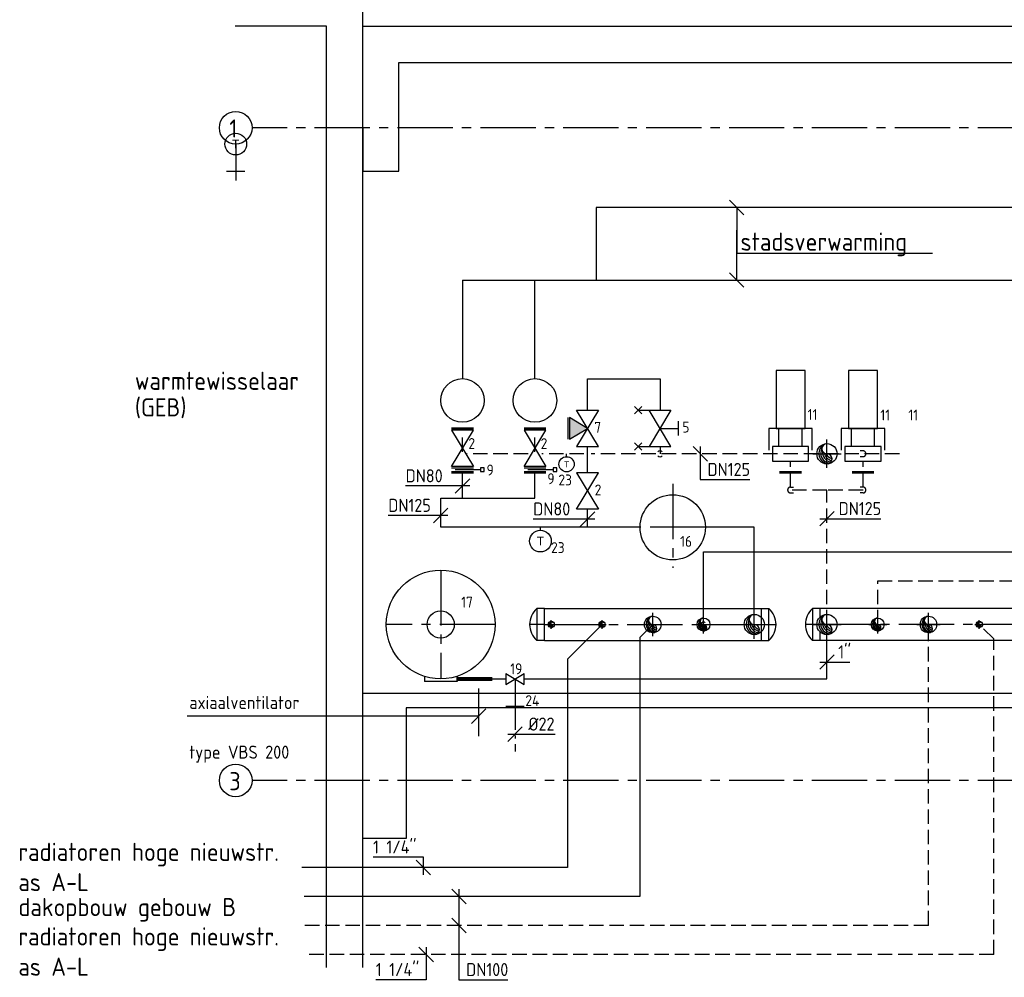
# Model space of a CAD drawing. Header units: millimetres. Extents: x -1489 to 19089, y -12782 to 4226.
# Tile 3 of 6: x -1489 to 5300, y -5745 to 858. Entities that reach past the tile are written whole.
import ezdxf
from ezdxf.enums import TextEntityAlignment as Align

# ---------------------------------------------------------------- set-up
doc = ezdxf.new("R2010")
doc.units = ezdxf.units.MM
doc.header["$LTSCALE"] = 20
for name, pattern in [('2322107', [2000, 1000, 1000]), ('2322108', [7, 5, -2]), ('2322109', [10, 5, -2, 1, -2]), ('CENTER2', [28.575, 19.05, -3.175, 3.175, -3.175])]:
    doc.linetypes.add(name, pattern=pattern)
for name, color, linetype in [('BL$2----BOUWKUNDIG', 8, 'Continuous'), ('BT$2----BOUWKUNDIG', 7, 'Continuous'), ('WL531---', 5, '2322109'), ('WL531---_D', 5, 'Continuous'), ('WL531---_HARTLIJN', 1, 'CENTER2'), ('WL561---', 4, 'Continuous'), ('WL561---_AANVOER', 1, '2322107'), ('WL561---_AANVOER_D', 1, 'Continuous'), ('WL561---_AANVOER_HARTLIJ', 1, 'CENTER2'), ('WL561---_RETOUR', 5, '2322108'), ('WL561---_RETOUR_D', 5, 'Continuous'), ('WL561---_RETOUR_HARTLIJN', 1, 'CENTER2'), ('WM531---', 1, 'Continuous'), ('WM5501--', 1, 'Continuous'), ('WM561---', 1, 'Continuous'), ('WM561---_AANVOER', 1, 'Continuous'), ('WM561---_RETOUR', 1, 'Continuous'), ('WM570---_TOEVOER', 1, 'Continuous'), ('WT561---_RETOUR', 7, 'Continuous')]:
    doc.layers.add(name, color=color, linetype=linetype)
doc.styles.add('BURO-018', font='BUROFONT', dxfattribs={"height": 1.8})
doc.styles.add('STABICAD-018', font='ISOCP.SHX', dxfattribs={"height": 90})
doc.styles.add('STABICAD-025', font='ISOCP.SHX', dxfattribs={"height": 125})
doc.styles.get("Standard").update_dxf_attribs({"font": 'ISOCP'})
doc.dimstyles.new('STABICAD', dxfattribs={"dimscale": 50, "dimtxt": 90, "dimasz": 2, "dimexe": 0, "dimexo": 0, "dimgap": 1.5, "dimtad": 0, "dimdec": 0, "dimrnd": 5, "dimzin": 0, "dimdsep": 46, "dimtxsty": 'STABICAD-018', "dimblk1": 'OBLIQUE', "dimblk2": 'OBLIQUE', "dimsah": 1, "dimcen": -3, "dimadec": 1, "dimazin": 0, "dimtfac": 1, "dimtdec": 0, "dimtofl": 0, "dimtmove": 2, "dimatfit": 3, "dimfxl": 1, "dimtvp": 1.055556, "dimtolj": 1, "dimtzin": 0, "dimarcsym": 0})

# ---------------------------------------------------------------- blocks, each defined once
blk = doc.blocks.new('*U34')
at = {"color": 0, "linetype": 'Continuous'}
for p, q in [((0, 109.6), (53, 109.6)), ((0, 109.6), (0, -109.6)), ((0, 109.6), (0, -109.6)), ((53, -109.6), (53, 109.6)), ((0, -109.6), (53, -109.6))]:
    blk.add_line(p, q, dxfattribs=at)
blk.add_arc((-45, 0), 147, 311.81031, 48.18969, dxfattribs=at)
at = {"layer": 'WL561---_AANVOER_HARTLIJ', "linetype": 'CENTER2'}
blk.add_line((0, 0), (102, 0), dxfattribs=at)
at = {"layer": 'WL561---_AANVOER', "color": 2, "style": 'STABICAD-018'}
blk.add_attdef('CODE', (3623.8, -3212.3), '', height=1.2, dxfattribs=at)
at = {"layer": 'WL561---_AANVOER', "color": 2}
for tag in ['SECTIONCODE', 'POSITIONCODE']:
    blk.add_attdef(tag, (3623.8, -3312.3), '', height=1.2, dxfattribs=at)
blk = doc.blocks.new('*U32')
at = {"color": 0, "linetype": 'Continuous'}
for p, q in [((0, 109.6), (53, 109.6)), ((0, 109.6), (0, -109.6)), ((0, 109.6), (0, -109.6)), ((53, -109.6), (53, 109.6)), ((0, -109.6), (53, -109.6))]:
    blk.add_line(p, q, dxfattribs=at)
blk.add_arc((-45, 0), 147, 311.81031, 48.18969, dxfattribs=at)
at = {"layer": 'WL561---_AANVOER_HARTLIJ', "linetype": 'CENTER2'}
blk.add_line((0, 0), (102, 0), dxfattribs=at)
at = {"layer": 'WL561---_AANVOER', "color": 2, "style": 'STABICAD-018'}
blk.add_attdef('CODE', (2128.8, -3212.3), '', height=1.2, dxfattribs=at)
at = {"layer": 'WL561---_AANVOER', "color": 2}
for tag in ['SECTIONCODE', 'POSITIONCODE']:
    blk.add_attdef(tag, (2128.8, -3312.3), '', height=1.2, dxfattribs=at)
blk = doc.blocks.new('*U65')
at = {"color": 0, "linetype": 'Continuous'}
for p, q in [((0, 109.6), (53, 109.6)), ((0, 109.6), (0, 51.7)), ((0, 109.6), (0, 51.7)), ((53, -109.6), (53, 109.6)), ((0, -51.7), (0, -109.6)), ((0, -51.7), (0, -109.6)), ((0, -109.6), (53, -109.6))]:
    blk.add_line(p, q, dxfattribs=at)
blk.add_arc((-45, 0), 147, 311.81031, 48.18969, dxfattribs=at)
at = {"layer": 'WL561---_RETOUR_HARTLIJN', "linetype": 'CENTER2'}
blk.add_line((0, 0), (102, 0), dxfattribs=at)
at = {"layer": 'WL561---_RETOUR_D', "color": 2, "style": 'STABICAD-018'}
blk.add_attdef('CODE', (4029.8, -3212.3), '', height=1.2, dxfattribs=at)
at = {"layer": 'WL561---_RETOUR_D', "color": 2}
for tag in ['SECTIONCODE', 'POSITIONCODE']:
    blk.add_attdef(tag, (4029.8, -3312.3), '', height=1.2, dxfattribs=at)
blk = doc.blocks.new('*U22')
at = {"color": 0, "linetype": 'Continuous'}
for p, q in [((-112.5, 357.7), (-112.5, 393.8)), ((-112.5, 393.8), (112.5, 393.8)), ((112.5, 357.7), (112.5, 393.8))]:
    blk.add_line(p, q, dxfattribs=at)
for radius in [375, 93.8]:
    blk.add_circle((0, 0), radius, dxfattribs=at)
at = {"layer": 'WL531---_HARTLIJN', "linetype": 'CENTER2'}
for p, q in [((0, -375), (0, 375)), ((-375, 0), (375, 0))]:
    blk.add_line(p, q, dxfattribs=at)
blk.add_circle((0, 0), 0.0125, dxfattribs=at)
at = {"layer": 'WL561---', "color": 2, "style": 'STABICAD-018'}
for tag, p in [('CODE', (1413.6, -3312.3)), ('SECTIONCODE', (1413.6, -3312.3)), ('LABEL', (1413.6, -3312.3)), ('POSITIONCODE', (1413.6, -3312.3)), ('FREETEXT', (1463.6, -3312.3))]:
    blk.add_attdef(tag, p, '', height=1.2, rotation=270, dxfattribs=at)
at = {"layer": 'WL561---', "color": 1, "style": 'STABICAD-018'}
blk.add_attdef('PRODUCTCODE', (1413.6, -3312.3), '', height=1.8, rotation=270, dxfattribs=at)
blk = doc.blocks.new('*U35')
at = {"color": 0, "linetype": '2322107'}
blk.add_line((0, 0), (0, 0, -500), dxfattribs=at)
at = {"color": 0, "linetype": 'Continuous'}
for start, end in [(45, 135), (228.27583, 315)]:
    blk.add_arc((0, 0), 17.5, start, end, dxfattribs=at)
at = {"layer": 'WL561---_AANVOER', "color": 2, "style": 'STABICAD-018'}
for tag, p in [('SECTIONCODE', (2525.8, -3162.3, -249.5)), ('POSITIONCODE', (2525.8, -3162.3, -249.5)), ('CODE', (2525.8, -3312.3))]:
    blk.add_attdef(tag, p, '', height=1.2, dxfattribs=at)
blk = doc.blocks.new('*U11')
at = {"color": 0, "linetype": '2322107'}
blk.add_line((0, 0), (0, 0, -500), dxfattribs=at)
at = {"layer": 'WM561---', "color": 2, "style": 'STABICAD-018'}
for tag, p in [('SECTIONCODE', (2875.8, -3252.3, 228.6)), ('POSITIONCODE', (2875.8, -3252.3, 228.6)), ('CODE', (2875.8, -3312.3, 300))]:
    blk.add_attdef(tag, p, '', height=1.2, dxfattribs=at)
blk = doc.blocks.new('*U31')
at = {"color": 0, "linetype": '2322107'}
blk.add_line((0, 0), (0, 0, -500), dxfattribs=at)
at = {"color": 0, "linetype": 'Continuous'}
for start, end in [(93.27583, 135), (45, 86.72417), (225, 315)]:
    blk.add_arc((0, 0), 17.5, start, end, dxfattribs=at)
at = {"layer": 'WL561---_AANVOER', "color": 2, "style": 'STABICAD-018'}
for tag, p in [('SECTIONCODE', (3225.8, -3162.3, -249.5)), ('POSITIONCODE', (3225.8, -3162.3, -249.5)), ('CODE', (3225.8, -3312.3))]:
    blk.add_attdef(tag, p, '', height=1.2, dxfattribs=at)
blk = doc.blocks.new('*U33')
at = {"color": 0, "linetype": 'Continuous'}
for p, q in [((0, 109.6), (1495, 109.6)), ((0, -109.6), (0, 109.6)), ((1495, 109.6), (1495, -109.6)), ((0, -109.6), (1495, -109.6))]:
    blk.add_line(p, q, dxfattribs=at)
at = {"layer": 'WL561---_AANVOER_HARTLIJ', "linetype": 'CENTER2'}
blk.add_line((0, 0), (1495, 0), dxfattribs=at)
at = {"layer": 'WL561---_AANVOER', "color": 2}
for tag, p in [('SECTIONCODE', (2316.7, -3162.3)), ('POSITIONCODE', (2316.7, -3162.3)), ('CODE', (2128.8, -3312.3))]:
    blk.add_attdef(tag, p, '', height=1.2, dxfattribs=at)
blk = doc.blocks.new('*U10')
at = {"color": 0, "linetype": 'Continuous'}
blk.add_circle((0, 0), 21.2, dxfattribs=at)
for centre, radius, start, end in [((4.1, 0.4), 21.2, 122.9221, 266.96282), ((8.1, 1.6), 21.2, 151.6522, 263.7819), ((0, 10.6), 10.6, 90, 270), ((11.8, 3.6), 21.2, 174.6069, 260.27164), ((15, 6.2), 21.2, 192.35012, 256.1233), ((17.6, 9.4), 21.2, 206.1028, 250.64194), ((0, -10.6), 10.6, 270, 90)]:
    blk.add_arc(centre, radius, start, end, dxfattribs=at)
at = {"layer": 'WL561---_AANVOER_HARTLIJ', "linetype": 'CENTER2'}
for p, q in [((-29.7, 0, 100), (29.7, 0, 100)), ((0, -29.7, 100), (0, 29.7, 100))]:
    blk.add_line(p, q, dxfattribs=at)
blk.add_circle((0, 0), 0.0125, dxfattribs=at)
at = {"layer": 'WM561---', "color": 2, "style": 'STABICAD-018'}
for tag in ['CODE', 'SECTIONCODE', 'POSITIONCODE']:
    blk.add_attdef(tag, (2569.6, -3579.9), '', height=1.2, dxfattribs=at)
blk = doc.blocks.new('*U12')
at = {"color": 0, "linetype": 'Continuous'}
blk.add_circle((0, 0, -300), 57.1, dxfattribs=at)
for centre, radius, start, end in [((11.1, 1.1, -300), 57.1, 122.9221, 266.96282), ((21.9, 4.4, -300), 57.1, 151.6522, 263.7819), ((0, 28.6, -300), 28.6, 90, 270), ((31.8, 9.6, -300), 57.1, 174.6069, 260.27164), ((40.4, 16.7, -300), 57.1, 192.35012, 256.1233), ((47.5, 25.4, -300), 57.1, 206.1028, 250.64194), ((0, -28.6, -300), 28.6, 270, 90)]:
    blk.add_arc(centre, radius, start, end, dxfattribs=at)
at = {"layer": 'WL561---_AANVOER_HARTLIJ', "linetype": 'CENTER2'}
for p, q in [((0, -80, 100), (0, 80, 100)), ((-80, 0, 100), (80, 0, 100))]:
    blk.add_line(p, q, dxfattribs=at)
blk.add_circle((0, 0, -300), 0.0125, dxfattribs=at)
at = {"layer": 'WM561---', "color": 2, "style": 'STABICAD-018'}
for tag, p in [('SECTIONCODE', (2875.8, -3252.3, 349.5)), ('POSITIONCODE', (2875.8, -3252.3, 349.5)), ('CODE', (2875.8, -3312.3, 300))]:
    blk.add_attdef(tag, p, '', height=1.2, dxfattribs=at)
blk = doc.blocks.new('*U13')
at = {"color": 0, "linetype": 'Continuous'}
blk.add_circle((0, 0, -300), 44.5, dxfattribs=at)
for centre, radius, start, end in [((8.7, 0.9, -300), 44.5, 122.9221, 266.96282), ((17, 3.4, -300), 44.5, 151.6522, 263.7819), ((0, 22.2, -300), 22.2, 90, 270), ((24.7, 7.5, -300), 44.5, 174.6069, 260.27164), ((31.4, 13, -300), 44.5, 192.35012, 256.1233), ((37, 19.8, -300), 44.5, 206.1028, 250.64194), ((0, -22.2, -300), 22.2, 270, 90)]:
    blk.add_arc(centre, radius, start, end, dxfattribs=at)
at = {"layer": 'WL561---_AANVOER_HARTLIJ', "linetype": 'CENTER2'}
for p, q in [((-62.2, 0, 100), (62.2, 0, 100)), ((0, -62.2, 100), (0, 62.2, 100))]:
    blk.add_line(p, q, dxfattribs=at)
blk.add_circle((0, 0, -300), 0.0125, dxfattribs=at)
at = {"layer": 'WM561---', "color": 2, "style": 'STABICAD-018'}
for tag, p in [('SECTIONCODE', (3225.8, -3252.3, 349.5)), ('POSITIONCODE', (3225.8, -3252.3, 349.5)), ('CODE', (3225.8, -3312.3, 300))]:
    blk.add_attdef(tag, p, '', height=1.2, dxfattribs=at)
blk = doc.blocks.new('*U14')
at = {"color": 0, "linetype": 'Continuous'}
blk.add_circle((0, 0, -300), 69.8, dxfattribs=at)
for centre, radius, start, end in [((0, 34.9, -300), 34.9, 90, 270), ((13.6, 1.3, -300), 69.8, 122.9221, 266.96282), ((26.7, 5.3, -300), 69.8, 151.6522, 263.7819), ((38.8, 11.8, -300), 69.8, 174.6069, 260.27164), ((49.4, 20.5, -300), 69.8, 192.35012, 256.1233), ((58.1, 31, -300), 69.8, 206.1028, 250.64194), ((0, -34.9, -300), 34.9, 270, 90)]:
    blk.add_arc(centre, radius, start, end, dxfattribs=at)
at = {"layer": 'WL561---_AANVOER_HARTLIJ', "linetype": 'CENTER2'}
for p, q in [((0, -97.8, 100), (0, 97.8, 100)), ((-97.8, 0, 100), (97.8, 0, 100))]:
    blk.add_line(p, q, dxfattribs=at)
blk.add_circle((0, 0, -300), 0.0125, dxfattribs=at)
at = {"layer": 'WM561---', "color": 2, "style": 'STABICAD-018'}
for tag, p in [('SECTIONCODE', (3575.8, -3252.3, 349.5)), ('POSITIONCODE', (3575.8, -3252.3, 349.5)), ('CODE', (3575.8, -3312.3, 300))]:
    blk.add_attdef(tag, p, '', height=1.2, dxfattribs=at)
blk = doc.blocks.new('PI_SYM115')
at = {"color": 0, "linetype": 'Continuous'}
for p, q in [((-2.5, 1.5), (2.5, -1.5)), ((-2.5, -1.5), (-2.5, 1.5)), ((2.5, 1.5), (-2.5, -1.5)), ((2.5, -1.5), (2.5, 1.5))]:
    blk.add_line(p, q, dxfattribs=at)
at = {"color": 0, "linetype": 'Continuous', "style": 'BURO-018'}
blk.add_attdef('PRODUCTCODE', text='', height=1.8, dxfattribs=at).set_placement((0, 0), align=Align.MIDDLE)
blk = doc.blocks.new('PI_SYM116')
at = {"color": 0, "linetype": 'Continuous'}
for p, q in [((-2.5, 1.5), (2.5, -1.5)), ((-2.5, -1.5), (-2.5, 1.5)), ((2.5, 1.5), (-2.5, -1.5)), ((2.5, -1.5), (2.5, 1.5)), ((-1.5, -2.5), (0, 0)), ((0, 0), (1.5, -2.5)), ((1.5, -2.5), (-1.5, -2.5))]:
    blk.add_line(p, q, dxfattribs=at)
at = {"color": 0, "linetype": 'Continuous', "style": 'BURO-018'}
blk.add_attdef('PRODUCTCODE', text='', height=1.8, dxfattribs=at).set_placement((0, 0), align=Align.MIDDLE)
blk = doc.blocks.new('PI_SYM138')
at = {"color": 0, "linetype": 'Continuous'}
for p, q in [((-2.5, 1.5), (2.5, -1.5)), ((-2.5, -3), (-2.5, 1.5)), ((2.5, 1.5), (-2.5, -1.5)), ((-1, 2.5), (1, 2.5)), ((0, 0), (0, 2.5)), ((2.5, -3), (2.5, 1.5)), ((-3, -3.5), (-2, -2.5)), ((-3, -2.5), (-2, -3.5)), ((2, -3.5), (3, -2.5)), ((2, -2.5), (3, -3.5))]:
    blk.add_line(p, q, dxfattribs=at)
at = {"color": 0, "linetype": 'Continuous', "style": 'BURO-018'}
blk.add_attdef('PRODUCTCODE', text='', height=1.8, dxfattribs=at).set_placement((0, 0), align=Align.MIDDLE)
blk = doc.blocks.new('*U17')
at = {"color": 0, "linetype": '2322107'}
blk.add_line((0, 0), (0, 0, -100), dxfattribs=at)
at = {"color": 0, "linetype": 'Continuous'}
for start, end in [(92.86598, 135), (45, 87.13402), (225, 315)]:
    blk.add_arc((0, 0), 20, start, end, dxfattribs=at)
at = {"layer": 'WL561---', "color": 2, "style": 'STABICAD-018'}
for tag in ['CODE', 'SECTIONCODE', 'POSITIONCODE']:
    blk.add_attdef(tag, (2925.8, -2135.2), '', height=1.2, dxfattribs=at)
blk = doc.blocks.new('*U64')
at = {"color": 0, "linetype": 'Continuous'}
blk.add_circle((0, 0, -300), 69.8, dxfattribs=at)
for centre, radius, start, end in [((0, 34.9, -300), 34.9, 90, 270), ((13.6, 1.3, -300), 69.8, 122.9221, 266.96282), ((26.7, 5.3, -300), 69.8, 151.6522, 263.7819), ((38.8, 11.8, -300), 69.8, 174.6069, 260.27164), ((49.4, 20.5, -300), 69.8, 192.35012, 256.1233), ((58.1, 31, -300), 69.8, 206.1028, 250.64194), ((0, -34.9, -300), 34.9, 270, 90)]:
    blk.add_arc(centre, radius, start, end, dxfattribs=at)
at = {"layer": 'WL561---_RETOUR_HARTLIJN', "linetype": 'CENTER2'}
for p, q in [((0, -97.8, 100), (0, 97.8, 100)), ((-97.8, 0, 100), (97.8, 0, 100))]:
    blk.add_line(p, q, dxfattribs=at)
blk.add_circle((0, 0, -300), 0.0125, dxfattribs=at)
at = {"layer": 'WL561---_RETOUR_D', "color": 2, "style": 'STABICAD-018'}
for tag, p in [('SECTIONCODE', (4076.8, -3252.3, 349.5)), ('POSITIONCODE', (4076.8, -3252.3, 349.5)), ('CODE', (4076.8, -3312.3, 300))]:
    blk.add_attdef(tag, p, '', height=1.2, dxfattribs=at)
blk = doc.blocks.new('*U15')
at = {"color": 0, "linetype": 'Continuous'}
blk.add_circle((0, 0, -300), 69.8, dxfattribs=at)
for centre, radius, start, end in [((0, 34.9, -300), 34.9, 90, 270), ((13.6, 1.3, -300), 69.8, 122.9221, 266.96282), ((26.7, 5.3, -300), 69.8, 151.6522, 263.7819), ((38.8, 11.8, -300), 69.8, 174.6069, 260.27164), ((49.4, 20.5, -300), 69.8, 192.35012, 256.1233), ((58.1, 31, -300), 69.8, 206.1028, 250.64194), ((0, -34.9, -300), 34.9, 270, 90)]:
    blk.add_arc(centre, radius, start, end, dxfattribs=at)
at = {"layer": 'WL561---_RETOUR_HARTLIJN', "linetype": 'CENTER2'}
for p, q in [((0, -97.8, 100), (0, 97.8, 100)), ((-97.8, 0, 100), (97.8, 0, 100))]:
    blk.add_line(p, q, dxfattribs=at)
blk.add_circle((0, 0, -300), 0.0125, dxfattribs=at)
at = {"layer": 'WL561---', "color": 2, "style": 'STABICAD-018'}
for tag, p in [('SECTIONCODE', (4328.1, -2075.2, 349.5)), ('POSITIONCODE', (4328.1, -2075.2, 349.5)), ('CODE', (4328.1, -2135.2, 300))]:
    blk.add_attdef(tag, p, '', height=1.2, dxfattribs=at)
blk = doc.blocks.new('*U16')
at = {"color": 0, "linetype": '2322108'}
for p, q in [((0, 20), (-20, 20)), ((0, 0), (0, 0, -100)), ((0, -20), (-20, -20))]:
    blk.add_line(p, q, dxfattribs=at)
blk.add_arc((0, 0), 20, 270, 90, dxfattribs=at)
at = {"layer": 'WL561---', "color": 2, "style": 'STABICAD-018'}
for tag in ['CODE', 'SECTIONCODE', 'POSITIONCODE']:
    blk.add_attdef(tag, (4576.8, -2135.2), '', height=1.2, dxfattribs=at)
blk = doc.blocks.new('*U18')
at = {"color": 0, "linetype": 'Continuous'}
blk.add_circle((0, 0, -300), 44.5, dxfattribs=at)
for centre, radius, start, end in [((8.7, 0.9, -300), 44.5, 122.9221, 266.96282), ((17, 3.4, -300), 44.5, 151.6522, 263.7819), ((0, 22.2, -300), 22.2, 90, 270), ((24.7, 7.5, -300), 44.5, 174.6069, 260.27164), ((31.4, 13, -300), 44.5, 192.35012, 256.1233), ((37, 19.8, -300), 44.5, 206.1028, 250.64194), ((0, -22.2, -300), 22.2, 270, 90)]:
    blk.add_arc(centre, radius, start, end, dxfattribs=at)
at = {"layer": 'WL561---_RETOUR_HARTLIJN', "linetype": 'CENTER2'}
for p, q in [((-62.2, 0, 100), (62.2, 0, 100)), ((0, -62.2, 100), (0, 62.2, 100))]:
    blk.add_line(p, q, dxfattribs=at)
blk.add_circle((0, 0, -300), 0.0125, dxfattribs=at)
at = {"layer": 'WL561---', "color": 2, "style": 'STABICAD-018'}
for tag, p in [('SECTIONCODE', (4426.8, -3252.3, 349.5)), ('POSITIONCODE', (4426.8, -3252.3, 349.5)), ('CODE', (4426.8, -3312.3, 300))]:
    blk.add_attdef(tag, p, '', height=1.2, dxfattribs=at)
blk = doc.blocks.new('*U19')
at = {"color": 0, "linetype": 'Continuous'}
blk.add_circle((0, 0, -300), 57.1, dxfattribs=at)
for centre, radius, start, end in [((11.1, 1.1, -300), 57.1, 122.9221, 266.96282), ((21.9, 4.4, -300), 57.1, 151.6522, 263.7819), ((0, 28.6, -300), 28.6, 90, 270), ((31.8, 9.6, -300), 57.1, 174.6069, 260.27164), ((40.4, 16.7, -300), 57.1, 192.35012, 256.1233), ((47.5, 25.4, -300), 57.1, 206.1028, 250.64194), ((0, -28.6, -300), 28.6, 270, 90)]:
    blk.add_arc(centre, radius, start, end, dxfattribs=at)
at = {"layer": 'WL561---_RETOUR_HARTLIJN', "linetype": 'CENTER2'}
for p, q in [((0, -80, 100), (0, 80, 100)), ((-80, 0, 100), (80, 0, 100))]:
    blk.add_line(p, q, dxfattribs=at)
blk.add_circle((0, 0, -300), 0.0125, dxfattribs=at)
at = {"layer": 'WL561---', "color": 2, "style": 'STABICAD-018'}
for tag, p in [('SECTIONCODE', (4776.8, -3252.3, 349.5)), ('POSITIONCODE', (4776.8, -3252.3, 349.5)), ('CODE', (4776.8, -3312.3, 300))]:
    blk.add_attdef(tag, p, '', height=1.2, dxfattribs=at)
blk = doc.blocks.new('*U37')
at = {"color": 0, "linetype": '2322107'}
blk.add_line((0, 0), (0, 0, -500), dxfattribs=at)
at = {"color": 0, "linetype": 'Continuous'}
for start, end in [(45, 135), (225, 311.72417)]:
    blk.add_arc((0, 0), 17.5, start, end, dxfattribs=at)
at = {"layer": 'WL561---_AANVOER', "color": 2, "style": 'STABICAD-018'}
for tag, p in [('SECTIONCODE', (5126.8, -3162.3, -249.5)), ('POSITIONCODE', (5126.8, -3162.3, -249.5)), ('CODE', (5126.8, -3312.3))]:
    blk.add_attdef(tag, p, '', height=1.2, dxfattribs=at)
blk = doc.blocks.new('*U20')
at = {"color": 0, "linetype": 'Continuous'}
blk.add_circle((0, 0, -300), 21.2, dxfattribs=at)
for centre, radius, start, end in [((4.1, 0.4, -300), 21.2, 122.9221, 266.96282), ((8.1, 1.6, -300), 21.2, 151.6522, 263.7819), ((0, 10.6, -300), 10.6, 90, 270), ((11.8, 3.6, -300), 21.2, 174.6069, 260.27164), ((15, 6.2, -300), 21.2, 192.35012, 256.1233), ((17.6, 9.4, -300), 21.2, 206.1028, 250.64194), ((0, -10.6, -300), 10.6, 270, 90)]:
    blk.add_arc(centre, radius, start, end, dxfattribs=at)
at = {"layer": 'WL561---_RETOUR_HARTLIJN', "linetype": 'CENTER2'}
for p, q in [((-29.7, 0, 100), (29.7, 0, 100)), ((0, -29.7, 100), (0, 29.7, 100))]:
    blk.add_line(p, q, dxfattribs=at)
blk.add_circle((0, 0, -300), 0.0125, dxfattribs=at)
at = {"layer": 'WL561---', "color": 2, "style": 'STABICAD-018'}
for tag, p in [('SECTIONCODE', (5126.8, -3252.3, 349.5)), ('POSITIONCODE', (5126.8, -3252.3, 349.5)), ('CODE', (5126.8, -3312.3, 300))]:
    blk.add_attdef(tag, p, '', height=1.2, dxfattribs=at)
blk = doc.blocks.new('PI_SYM137')
at = {"color": 0, "linetype": 'Continuous'}
for p, q in [((-1.25, 0.75), (-1.25, -0.75)), ((-1.25, 0.75), (1.25, -0.75)), ((-1.25, -0.75), (1.25, 0.75)), ((1.25, -0.75), (1.25, 0.75))]:
    blk.add_line(p, q, dxfattribs=at)
at = {"color": 0, "linetype": 'Continuous', "style": 'BURO-018'}
blk.add_attdef('PRODUCTCODE', text='', height=1.8, dxfattribs=at).set_placement((0, 0), align=Align.MIDDLE)
blk = doc.blocks.new('*U23')
at = {"color": 0, "linetype": 'Continuous'}
for p, q in [((0, -12.5, -3000), (0, 12.5, -3000)), ((8.2, 12.5, -3000), (8.2, -12.5, -3000)), ((16.4, 12.5, -3000), (16.4, -12.5, -3000)), ((24.6, 12.5, -3000), (24.6, -12.5, -3000)), ((32.9, 12.5, -3000), (32.9, -12.5, -3000)), ((41.1, 12.5, -3000), (41.1, -12.5, -3000)), ((49.3, 12.5, -3000), (49.3, -12.5, -3000)), ((57.5, 12.5, -3000), (57.5, -12.5, -3000)), ((65.7, 12.5, -3000), (65.7, -12.5, -3000)), ((73.9, 12.5, -3000), (73.9, -12.5, -3000)), ((82.1, 12.5, -3000), (82.1, -12.5, -3000)), ((90.4, 12.5, -3000), (90.4, -12.5, -3000)), ((98.6, 12.5, -3000), (98.6, -12.5, -3000)), ((106.8, 12.5, -3000), (106.8, -12.5, -3000)), ((115, 12.5, -3000), (115, -12.5, -3000)), ((123.2, 12.5, -3000), (123.2, -12.5, -3000)), ((131.4, 12.5, -3000), (131.4, -12.5, -3000)), ((139.6, 12.5, -3000), (139.6, -12.5, -3000)), ((147.9, 12.5, -3000), (147.9, -12.5, -3000)), ((156.1, 12.5, -3000), (156.1, -12.5, -3000)), ((164.3, 12.5, -3000), (164.3, -12.5, -3000)), ((172.5, 12.5, -3000), (172.5, -12.5, -3000)), ((180.7, 12.5, -3000), (180.7, -12.5, -3000)), ((188.9, 12.5, -3000), (188.9, -12.5, -3000)), ((197.2, 12.5, -3000), (197.2, -12.5, -3000)), ((205.4, 12.5, -3000), (205.4, -12.5, -3000)), ((213.6, 12.5, -3000), (213.6, -12.5, -3000)), ((221.8, 12.5, -3000), (221.8, -12.5, -3000)), ((230, 12.5, -3000), (230, -12.5, -3000)), ((238.2, 12.5, -3000), (238.2, -12.5, -3000))]:
    blk.add_line(p, q, dxfattribs=at)
at = {"layer": 'WL561---', "color": 2, "style": 'STABICAD-018'}
for tag in ['CODE', 'SECTIONCODE', 'POSITIONCODE']:
    blk.add_attdef(tag, (1526.1, -3688, 3000), '', height=1.8, dxfattribs=at)
blk = doc.blocks.new('PI_SYM150')
at = {"color": 0, "linetype": 'Continuous'}
for p, q in [((0, 0), (0, -5)), ((-1.25, -3.75), (1.25, -3.75))]:
    blk.add_line(p, q, dxfattribs=at)
at = {"color": 0, "linetype": 'Continuous', "style": 'BURO-018', "flags": 1}
blk.add_attdef('CODE', text='', height=1.8, dxfattribs=at).set_placement((0.26, -8), align=Align.CENTER)
blk = doc.blocks.new('*U24')
at = {"color": 0, "linetype": 'Continuous'}
for p, q in [((-50, -50), (50, 50)), ((-50, 0), (41.8, 0)), ((41.8, 0), (277.2, 0))]:
    blk.add_line(p, q, dxfattribs=at)
at = {"color": 0, "linetype": 'Continuous', "style": 'STABICAD-018'}
blk.add_text('%%c22', height=90, dxfattribs=at).set_placement((91.8, 25))
at = {"layer": 'WL561---', "color": 2, "style": 'STABICAD-018'}
blk.add_attdef('CODE', (1926.1, -4068.9), '', height=1.2, dxfattribs=at)
blk = doc.blocks.new('*U67')
at = {"color": 0, "linetype": 'Continuous'}
for p, q in [((-50, -50), (50, 50)), ((-50, 0), (27.6, 0)), ((27.6, 0), (158.6, 0))]:
    blk.add_line(p, q, dxfattribs=at)
at = {"color": 0, "linetype": 'Continuous', "style": 'STABICAD-018'}
blk.add_text("1''", height=90, dxfattribs=at).set_placement((77.6, 25))
at = {"layer": 'WL561---_RETOUR_D', "color": 2, "style": 'STABICAD-018'}
blk.add_attdef('CODE', (4076.8, -3571.1), '', height=1.2, dxfattribs=at)
blk = doc.blocks.new('*U27')
at = {"color": 0, "linetype": 'Continuous'}
for p, q in [((-81.4, 0), (-374.4, 0)), ((50, 0), (-81.4, 0)), ((-50, -50), (50, 50))]:
    blk.add_line(p, q, dxfattribs=at)
at = {"color": 0, "linetype": 'Continuous', "style": 'STABICAD-018'}
blk.add_text('DN80', height=90, dxfattribs=at).set_placement((-374.4, 25))
at = {"layer": 'WL561---', "color": 2, "style": 'STABICAD-018'}
blk.add_attdef('CODE', (2425.8, -2585.7), '', height=1.2, dxfattribs=at)
blk = doc.blocks.new('*U26')
at = {"color": 0, "linetype": 'Continuous'}
for p, q in [((-19.8, 0), (-361.5, 0)), ((-50, -50), (50, 50)), ((50, 0), (-19.8, 0))]:
    blk.add_line(p, q, dxfattribs=at)
at = {"color": 0, "linetype": 'Continuous', "style": 'STABICAD-018'}
blk.add_text('DN125', height=90, dxfattribs=at).set_placement((-361.5, 25))
at = {"layer": 'WL561---', "color": 2, "style": 'STABICAD-018'}
blk.add_attdef('CODE', (1413.6, -2560.9), '', height=1.2, dxfattribs=at)
blk = doc.blocks.new('*U25')
at = {"color": 0, "linetype": 'Continuous'}
for p, q in [((-98.8, 0), (-391.9, 0)), ((50, 0), (-98.8, 0)), ((-50, -50), (50, 50))]:
    blk.add_line(p, q, dxfattribs=at)
at = {"color": 0, "linetype": 'Continuous', "style": 'STABICAD-018'}
blk.add_text('DN80', height=90, dxfattribs=at).set_placement((-391.9, 25))
at = {"layer": 'WL561---', "color": 2, "style": 'STABICAD-018'}
blk.add_attdef('CODE', (1563.6, -2357.1), '', height=1.2, dxfattribs=at)
blk = doc.blocks.new('*U28')
at = {"color": 0, "linetype": 'Continuous'}
for p, q in [((50, -50), (-50, 50)), ((0, 50), (0, -178.2)), ((0, -178.2), (341.7, -178.2))]:
    blk.add_line(p, q, dxfattribs=at)
at = {"color": 0, "linetype": 'Continuous', "style": 'STABICAD-018'}
blk.add_text('DN125', height=90, dxfattribs=at).set_placement((50, -153.2))
at = {"layer": 'WL561---', "color": 2, "style": 'STABICAD-018'}
blk.add_attdef('CODE', (3203.3, -2135.2), '', height=1.2, dxfattribs=at)
blk = doc.blocks.new('*U68')
at = {"color": 0, "linetype": 'Continuous'}
for p, q in [((-50, -50), (50, 50)), ((-50, 0), (30.4, 0)), ((30.4, 0), (372.2, 0))]:
    blk.add_line(p, q, dxfattribs=at)
at = {"color": 0, "linetype": 'Continuous', "style": 'STABICAD-018'}
blk.add_text('DN125', height=90, dxfattribs=at).set_placement((80.4, 25))
at = {"layer": 'WL561---_RETOUR_D', "color": 2, "style": 'STABICAD-018'}
blk.add_attdef('CODE', (4076.8, -2583.1), '', height=1.2, dxfattribs=at)
blk = doc.blocks.new('*U36')
at = {"color": 0, "linetype": 'Continuous'}
for p, q in [((0, 70.9), (-347, 70.9)), ((0, -50), (0, 70.9)), ((50, -50), (-50, 50))]:
    blk.add_line(p, q, dxfattribs=at)
at = {"color": 0, "linetype": 'Continuous', "style": 'STABICAD-018'}
blk.add_text("1 1/4''", height=90, dxfattribs=at).set_placement((-347, 95.9))
at = {"layer": 'WL561---_AANVOER', "color": 2, "style": 'STABICAD-018'}
blk.add_attdef('CODE', (1294.2, -4987.3), '', height=1.2, dxfattribs=at)
blk = doc.blocks.new('*U38')
at = {"color": 0, "linetype": 'Continuous'}
for p, q in [((50, -50), (-50, 50)), ((0, 50), (0, -174.2)), ((0, -174.2), (-347, -174.2))]:
    blk.add_line(p, q, dxfattribs=at)
at = {"color": 0, "linetype": 'Continuous', "style": 'STABICAD-018'}
blk.add_text("1 1/4''", height=90, dxfattribs=at).set_placement((-347, -149.2))
at = {"layer": 'WL561---_AANVOER', "color": 2, "style": 'STABICAD-018'}
blk.add_attdef('CODE', (1313.2, -5587.3), '', height=1.2, dxfattribs=at)
blk = doc.blocks.new('*U69')
at = {"color": 0, "linetype": 'Continuous'}
for p, q in [((50, -50), (-50, 50)), ((0, 50), (0, -574.2)), ((50.2, -250), (-49.9, -150)), ((0, -574.2), (338.1, -574.2))]:
    blk.add_line(p, q, dxfattribs=at)
at = {"color": 0, "linetype": 'Continuous', "style": 'STABICAD-018'}
blk.add_text('DN100', height=90, dxfattribs=at).set_placement((50, -549.2))
at = {"layer": 'WL561---_RETOUR_D', "color": 2, "style": 'STABICAD-018'}
blk.add_attdef('CODE', (1539.2, -5187.3), '', height=1.2, dxfattribs=at)
blk = doc.blocks.new('_Oblique')
at = {"color": 0, "linetype": 'ByBlock', "lineweight": -2}
blk.add_line((-0.5, -0.5), (0.5, 0.5), dxfattribs=at)
blk = doc.blocks.new('PI_SYM112')
at = {"color": 0, "linetype": 'Continuous'}
blk.add_circle((0, 0), 1.5, dxfattribs=at)
at = {"color": 0, "linetype": 'Continuous', "style": 'BURO-018'}
for tag, height in [('PRODUCTCODE', 1.8), ('INDICATIONTEXT', 1.3)]:
    blk.add_attdef(tag, text='', height=height, dxfattribs=at).set_placement((0, 0), align=Align.MIDDLE)
blk = doc.blocks.new('*U66')
at = {"color": 0, "linetype": 'Continuous'}
for p, q in [((0, 109.5), (1495, 109.5)), ((0, -109.6), (0, 109.5)), ((1495, 109.5), (1495, 51.7)), ((1495, -51.7), (1495, -109.6)), ((0, -109.6), (1495, -109.6))]:
    blk.add_line(p, q, dxfattribs=at)
at = {"layer": 'WL561---_RETOUR_HARTLIJN', "linetype": 'CENTER2'}
blk.add_line((0, 0), (1495, 0), dxfattribs=at)
at = {"layer": 'WL561---_RETOUR_D', "color": 2, "style": 'STABICAD-025'}
for tag in ['CODE', 'SECTIONCODE', 'POSITIONCODE']:
    blk.add_attdef(tag, (5524.8, -3312.3), '', height=1.2, dxfattribs=at)

msp = doc.modelspace()

# ---------------------------------------------------------------- linework, layer by layer
at = {"layer": 'BL$2----BOUWKUNDIG'}
for p, q in [((875.8, -5678), (875.8, 1062.7)), ((625.8, 812.7), (-3.2, 812.7)), ((625.8, -5678), (625.8, 812.7)), ((875.8, 812.7), (8133.6, 812.7)), ((1125.8, -187.3), (1125.8, 562.7)), ((1125.8, 562.7), (8133.6, 562.7)), ((875.8, 112.7), (875.8, -187.3)), ((875.8, -187.3), (1125.8, -187.3)), ((7595.8, -3787.3), (875.8, -3787.3)), ((7695.8, -3887.3), (1175.8, -3887.3)), ((1175.8, -3887.3), (1175.8, -4787.3)), ((1175.8, -4787.3), (875.8, -4787.3))]:
    msp.add_line(p, q, dxfattribs=at)
at = {"layer": 'BL$2----BOUWKUNDIG', "color": 1, "linetype": 'CENTER2'}
for p, q in [((7783.4, 112.7), (112.7, 112.7)), ((7783.4, -4387.3), (112.7, -4387.3))]:
    msp.add_line(p, q, dxfattribs=at)
at = {"layer": 'BT$2----BOUWKUNDIG', "color": 2}
for centre in [(0, 112.7), (0, -4387.3)]:
    msp.add_circle(centre, 112.7, dxfattribs=at)
at = {"layer": 'WL531---', "linetype": '2322109'}
msp.add_line((1926.1, -3938), (1926.1, -4188), dxfattribs=at)
at = {"layer": 'WL561---'}
for p, q in [((3745.6, -2085.2), (3745.6, -1960.2)), ((3905.6, -2085.2), (3905.6, -1960.2)), ((4245.6, -2085.2), (4245.6, -1960.2)), ((4405.6, -2085.2), (4405.6, -1960.2))]:
    msp.add_line(p, q, dxfattribs=at)
for points in [[(3725.6, -1960.2), (3925.6, -1960.2), (3925.6, -1560.2), (3725.6, -1560.2)], [(4225.6, -1960.2), (4425.6, -1960.2), (4425.6, -1560.2), (4225.6, -1560.2)], [(3700.6, -2185.2), (3950.6, -2185.2), (3950.6, -2085.2), (3700.6, -2085.2)], [(4200.6, -2185.2), (4450.6, -2185.2), (4450.6, -2085.2), (4200.6, -2085.2)]]:
    msp.add_lwpolyline(points, close=True, dxfattribs=at)
for points in [[(3975.6, -2110.2), (3975.6, -2110.2), (3975.6, -1960.2), (3675.6, -1960.2), (3675.6, -2110.2), (3675.6, -2110.2)], [(4475.6, -2110.2), (4475.6, -2110.2), (4475.6, -1960.2), (4175.6, -1960.2), (4175.6, -2110.2), (4175.6, -2110.2)]]:
    msp.add_lwpolyline(points, dxfattribs=at)
at = {"layer": 'WL561---_AANVOER', "color": 31, "linetype": '2322107', "true_color": 0xfecc66}
for p, q in [((6725.8, -437.3), (2485, -437.3)), ((2485, -437.3), (2485, -937.3)), ((1563.6, -937.3), (7075.8, -937.3)), ((1563.6, -937.3), (1563.6, -1617.3)), ((2063.6, -1617.3), (2063.6, -937.3))]:
    msp.add_line(p, q, dxfattribs=at)
at = {"layer": 'WL561---_AANVOER', "linetype": '2322107'}
for p, q in [((2425.8, -1835.2), (2425.8, -1618)), ((2425.8, -1618), (2925.8, -1618)), ((2925.8, -1618), (2925.8, -1835.2)), ((1563.6, -2122.3), (1563.6, -2022.3)), ((2063.6, -2122.3), (2063.6, -2022.3)), ((2425.8, -2267.3), (2425.8, -2085.2)), ((2925.8, -2085.2), (2925.8, -2135.2)), ((1563.6, -2442.3), (1563.6, -2267.3)), ((2063.6, -2442.3), (2063.6, -2267.3)), ((1413.6, -2642.3), (1413.6, -2442.3)), ((1413.6, -2442.3), (2063.6, -2442.3)), ((2425.8, -2642.3), (2425.8, -2517.3)), ((2425.8, -2642.3), (1413.6, -2642.3)), ((2788.3, -2642.3), (2425.8, -2642.3)), ((3575.8, -2642.3), (3238.3, -2642.3)), ((3575.8, -3312.3), (3575.8, -2642.3)), ((3225.8, -3312.3), (3225.8, -2812.3)), ((3225.8, -2812.3), (8177, -2812.3)), ((2525.8, -3312.3), (2287, -3551.1)), ((2861.7, -3326.4), (2787, -3401.1)), ((4076.8, -3688), (4076.8, -3312.3)), ((2787, -3401.1), (2787, -5187.3)), ((2287, -3551.1), (2287, -4987.3)), ((1764.4, -3688), (1863.6, -3688)), ((1988.6, -3688), (4076.8, -3688)), ((2287, -4987.3), (455.3, -4987.3)), ((2787, -5187.3), (472.7, -5187.3))]:
    msp.add_line(p, q, dxfattribs=at)
at = {"layer": 'WL561---_AANVOER', "color": 2, "linetype": '2322107'}
for p, q in [((2290.8, -1885.2), (2290.8, -2035.2)), ((2281.7, -2155.2), (2281.7, -2135.2)), ((2101, -2662.3), (2101, -2642.3))]:
    msp.add_line(p, q, dxfattribs=at)
at = {"layer": 'WL561---_AANVOER', "color": 2}
for p, q in [((1488.6, -1957.3), (1638.6, -1957.3)), ((1488.6, -1962.3), (1638.6, -1962.3)), ((1988.6, -1957.3), (2138.6, -1957.3)), ((1988.6, -1962.3), (2138.6, -1962.3)), ((1488.6, -2232.3), (1638.6, -2232.3)), ((1988.6, -2232.3), (2138.6, -2232.3)), ((1488.6, -2257.3), (1638.6, -2257.3)), ((1488.6, -2267.3), (1638.6, -2267.3)), ((1513.6, -2244.8), (1688.6, -2244.8)), ((1988.6, -2257.3), (2138.6, -2257.3)), ((1988.6, -2267.3), (2138.6, -2267.3)), ((2013.6, -2244.8), (2188.6, -2244.8)), ((3750.6, -2257.3), (3900.6, -2257.3)), ((3750.6, -2267.3), (3900.6, -2267.3)), ((4250.6, -2257.3), (4400.6, -2257.3)), ((4250.6, -2267.3), (4400.6, -2267.3))]:
    msp.add_line(p, q, dxfattribs=at)
for points in [[(1688.6, -2257.3), (1713.6, -2257.3), (1713.6, -2232.3), (1688.6, -2232.3)], [(2188.6, -2257.3), (2213.6, -2257.3), (2213.6, -2232.3), (2188.6, -2232.3)]]:
    msp.add_lwpolyline(points, close=True, dxfattribs=at)
at = {"layer": 'WL561---_RETOUR', "linetype": '2322108'}
for p, q in [((2016.4, -2135.2), (1594.6, -2135.2)), ((2400.8, -2135.2), (2110.9, -2135.2)), ((4576.8, -2135.2), (2450.8, -2135.2)), ((3825.6, -2365.2), (3825.6, -2185.2)), ((4325.6, -2365.2), (4325.6, -2185.2)), ((4076.8, -2385.2), (3825.6, -2385.2)), ((4076.8, -3312.3), (4076.8, -2385.2)), ((4325.6, -2385.2), (4076.8, -2385.2)), ((4426.8, -3312.3), (4426.8, -3012.3)), ((4426.8, -3012.3), (8177, -3012.3)), ((4776.8, -5387.3), (4776.8, -3312.3)), ((5226.8, -3412.3), (5126.8, -3312.3)), ((5226.8, -5587.3), (5226.8, -3412.3)), ((4776.8, -5387.3), (472.7, -5387.3)), ((5226.8, -5587.3), (472.7, -5587.3))]:
    msp.add_line(p, q, dxfattribs=at)
at = {"layer": 'WL561---_RETOUR_D', "color": 2}
for centre in [(1563.6, -1767.3), (2063.6, -1767.3)]:
    msp.add_circle(centre, 150, dxfattribs=at)
msp.add_solid([(2300.8, -1885.2), (2425.8, -1960.2), (2300.8, -2035.2)], dxfattribs=at)
at = {"layer": 'WM561---', "linetype": 'CENTER2'}
for p, q in [((3013.3, -2342.1), (3013.3, -2921.6)), ((3238.3, -2642.3), (2788.3, -2642.3))]:
    msp.add_line(p, q, dxfattribs=at)
at = {"layer": 'WM561---', "color": 2}
msp.add_circle((3013.3, -2642.3), 225, dxfattribs=at)
at = {"layer": 'WM570---_TOEVOER'}
msp.add_line((1675.4, -4082), (1675.4, -3753.1), dxfattribs=at)

# ---------------------------------------------------------------- block references
at = {"layer": 'WL531---_D', "linetype": 'Continuous', "rotation": 180}
msp.add_blockref('*U22', (1413.6, -3312.3), dxfattribs=at)
at = {"layer": 'WL561---', "color": 2, "linetype": 'Continuous'}
ref = msp.add_blockref('PI_SYM112', (0, 0), dxfattribs=dict(at, xscale=50, yscale=50, zscale=50))
ref.add_attrib('INDICATIONTEXT', 'T', dxfattribs={"layer": '0', "color": 2, "linetype": 'Continuous', "height": 60, "style": 'BURO-018'}).set_placement((0, 0), align=Align.MIDDLE)
at = {"layer": 'WL561---', "color": 2, "linetype": 'Continuous', "xscale": 50, "yscale": 50, "zscale": 50}
for p in [(0, 0), (1926.1, -3688)]:
    msp.add_blockref('PI_SYM150', p, dxfattribs=at)
at = {"layer": 'WL561---', "color": 2, "linetype": 'Continuous'}
ref = msp.add_blockref('PI_SYM112', (2281.7, -2207.7, 120), dxfattribs=dict(at, xscale=35, yscale=35, zscale=35))
ref.add_attrib('INDICATIONTEXT', 'T', dxfattribs={"layer": '0', "color": 2, "linetype": 'Continuous', "height": 42, "style": 'BURO-018'}).set_placement((2281.7, -2207.7, 120), align=Align.MIDDLE)
ref = msp.add_blockref('PI_SYM112', (2101, -2737.3), dxfattribs=dict(at, xscale=50, yscale=50, zscale=50))
ref.add_attrib('INDICATIONTEXT', 'T', dxfattribs={"layer": '0', "color": 2, "linetype": 'Continuous', "height": 60, "style": 'BURO-018'}).set_placement((2101, -2737.3), align=Align.MIDDLE)
at = {"layer": 'WL561---_AANVOER', "color": 2, "linetype": '2322107', "xscale": 50, "yscale": 50, "zscale": 50}
for name, p, rotation in [('PI_SYM138', (2925.8, -1960.2), 269.9999999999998), ('PI_SYM115', (1563.6, -2097.3), 90), ('PI_SYM115', (2063.6, -2097.3), 90), ('PI_SYM115', (2425.8, -2392.3), 90)]:
    msp.add_blockref(name, p, dxfattribs=dict(at, rotation=rotation))
at = {"layer": 'WL561---_AANVOER', "color": 2, "linetype": '2322107', "extrusion": (0, 0, -1), "xscale": 50, "yscale": 50, "zscale": 50, "rotation": 90}
msp.add_blockref('PI_SYM116', (-2425.8, -1960.2), dxfattribs=at)
at = {"layer": 'WL561---_AANVOER', "linetype": '2322107'}
for name, p in [('*U17', (2925.8, -2135.2)), ('*U35', (2175.8, -3312.3)), ('*U35', (2525.8, -3312.3)), ('*U11', (2875.8, -3312.3, 300)), ('*U31', (3225.8, -3312.3)), ('*U37', (5126.8, -3312.3)), ('*U23', (1526.1, -3688, 3000))]:
    msp.add_blockref(name, p, dxfattribs=at)
at = {"layer": 'WL561---_AANVOER', "color": 2, "linetype": '2322107', "xscale": 50, "yscale": 50, "zscale": 50}
msp.add_blockref('PI_SYM137', (1926.1, -3688), dxfattribs=at)
at = {"layer": 'WL561---_AANVOER_D', "linetype": 'Continuous', "rotation": 180}
msp.add_blockref('*U32', (2128.8, -3312.3), dxfattribs=at)
at = {"layer": 'WL561---_AANVOER_D', "linetype": 'Continuous'}
for name, p in [('*U33', (2128.8, -3312.3)), ('*U12', (2875.8, -3312.3, 300)), ('*U13', (3225.8, -3312.3, 300)), ('*U14', (3575.8, -3312.3, 300)), ('*U34', (3623.8, -3312.3)), ('*U10', (2175.8, -3312.3, 300)), ('*U10', (2525.8, -3312.3, 300))]:
    msp.add_blockref(name, p, dxfattribs=at)
at = {"layer": 'WL561---_RETOUR', "linetype": '2322108'}
for p in [(4325.6, -2135.2), (4325.6, -2385.2)]:
    msp.add_blockref('*U16', p, dxfattribs=at)
at = {"layer": 'WL561---_RETOUR', "linetype": '2322108', "rotation": 180}
msp.add_blockref('*U16', (3825.6, -2385.2), dxfattribs=at)
at = {"layer": 'WL561---_RETOUR_D', "linetype": 'Continuous'}
for name, p in [('*U15', (4076.8, -2135.2, 300)), ('*U64', (4076.8, -3312.3, 300)), ('*U18', (4426.8, -3312.3, 300)), ('*U19', (4776.8, -3312.3, 300)), ('*U20', (5126.8, -3312.3, 300))]:
    msp.add_blockref(name, p, dxfattribs=at)
at = {"layer": 'WL561---_RETOUR_D', "linetype": 'Continuous', "rotation": 180}
for name, p in [('*U65', (4029.8, -3312.3)), ('*U66', (5524.8, -3312.3))]:
    msp.add_blockref(name, p, dxfattribs=at)
at = {"layer": 'WM531---', "linetype": 'Continuous'}
msp.add_blockref('*U24', (1926.1, -4068.9), dxfattribs=at)
at = {"layer": 'WM561---_AANVOER', "linetype": 'Continuous'}
for name, p in [('*U25', (1563.6, -2357.1)), ('*U26', (1413.6, -2560.9)), ('*U27', (2425.8, -2585.7)), ('*U67', (4076.8, -3571.1)), ('*U36', (1294.2, -4987.3)), ('*U69', (1539.2, -5187.3))]:
    msp.add_blockref(name, p, dxfattribs=at)
at = {"layer": 'WM561---_RETOUR', "linetype": 'Continuous'}
for name, p in [('*U28', (3203.3, -2135.2)), ('*U68', (4076.8, -2583.1)), ('*U38', (1313.2, -5587.3))]:
    msp.add_blockref(name, p, dxfattribs=at)

# ---------------------------------------------------------------- texts
at = {"layer": 'BT$2----BOUWKUNDIG', "color": 2, "style": 'STABICAD-025'}
for s, p in [('1', (-44.4, 44.8)), ('3', (-44.4, -4455.2))]:
    msp.add_text(s, height=125, dxfattribs=at).set_placement(p)
at = {"layer": 'WM5501--', "style": 'STABICAD-018'}
for s, p in [('11', (3943.8, -1902.1)), ('11', (4444.9, -1905.7)), ('11', (4638.1, -1905.7)), ('7', (2472.7, -1990.3)), ('5', (3079.6, -1988.8)), ('2', (1604.6, -2101.8)), ('2', (2102.7, -2102.9)), ('9', (1729.8, -2284.8)), ('9', (2149.1, -2344.9)), ('23', (2225.1, -2353.2)), ('2', (2475.3, -2422.3)), ('16', (3064, -2777)), ('23', (2174.5, -2819.6)), ('17', (1554.5, -3195.6)), ('19', (1892.6, -3655.4)), ('24', (1997.3, -3874.9))]:
    msp.add_text(s, height=75, dxfattribs=at).set_placement(p)
at = {"layer": 'WM561---_AANVOER', "char_height": 125, "attachment_point": 1, "style": 'STABICAD-025'}
for s, insert in [('radiatoren hoge nieuwstr.\\Pas A-L', (-1498.4, -4817.5, 400)), ('dakopbouw gebouw B', (-1498.4, -5198.1, 400)), ('radiatoren hoge nieuwstr.\\Pas A-L', (-1498.4, -5400.5, 400))]:
    msp.add_mtext_dynamic_manual_height_columns(s, width=2252.82, gutter_width=625, heights=[0], dxfattribs=dict(at, insert=insert))
at = {"layer": 'WM570---_TOEVOER', "style": 'STABICAD-018'}
for s, p in [('axiaalventilator', (-319.8, -3895.5)), ('type VBS 200', (-319.8, -4237.5))]:
    msp.add_text(s, height=90, dxfattribs=at).set_placement(p)
at = {"layer": 'WT561---_RETOUR', "color": 2, "style": 'STABICAD-025'}
for s, p in [('stadsverwarming', (3480.8, -735.4)), ('warmtewisselaar', (-695.1, -1694.5)), ('(GEB)', (-695.1, -1878))]:
    msp.add_text(s, height=125, dxfattribs=at).set_placement(p)

# ---------------------------------------------------------------- leaders
at = {"layer": 'WL561---_AANVOER'}
for points in [[(3454.8, -437.3), (3454.8, -751.4), (4804.3, -751.4)], [(3454.8, -937.3), (3454.8, -594.4)]]:
    msp.add_leader(points, dimstyle='STABICAD', override={"dimscale": 50, "dimgap": 1.5, "dimtad": 0, "dimldrblk": 'Oblique'}, dxfattribs=at)
at = {"layer": 'WM570---_TOEVOER'}
msp.add_leader([(1675.4, -3944.3), (-334.8, -3944.3)], dimstyle='STABICAD', override={"dimscale": 50, "dimgap": 1.5, "dimtad": 0, "dimldrblk": 'Oblique'}, dxfattribs=at)

doc.saveas('drawing.dxf')
